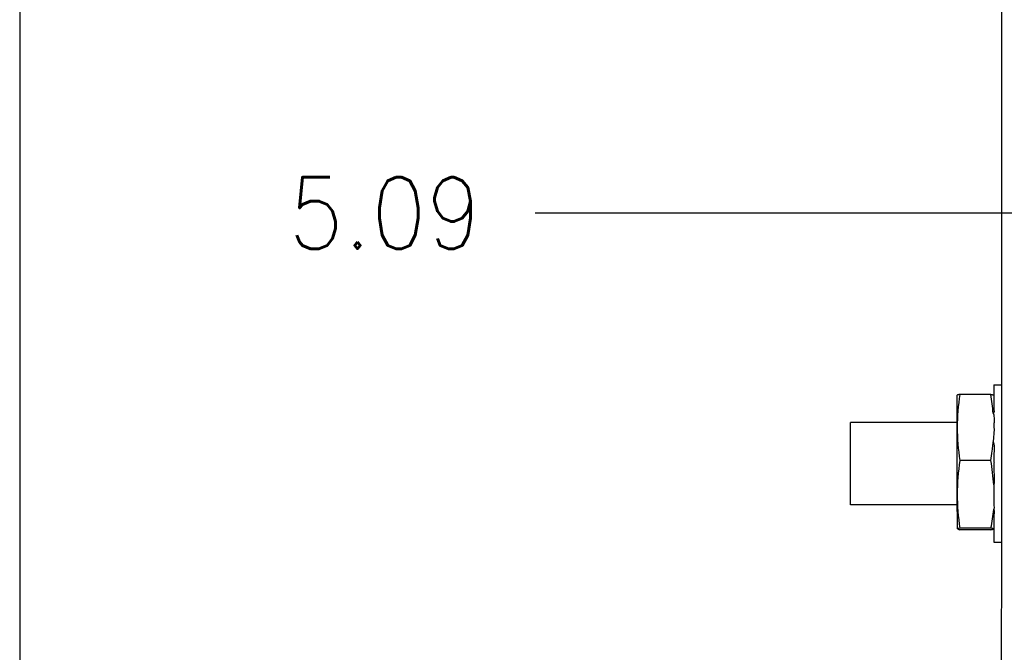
# Model space of a CAD drawing. Header units: millimetres. Extents: x 618 to 1482, y 17 to 575.
# Tile 58 of 90: x 889 to 937, y 327 to 358. Entities that reach past the tile are written whole.
import ezdxf

# ---------------------------------------------------------------- set-up
doc = ezdxf.new("R2010")
doc.units = ezdxf.units.MM
doc.layers.add('1', color=7, linetype='Continuous')
doc.styles.add('CONVERTER_11', font='txt.shx', dxfattribs={"width": 0.9})
doc.dimstyles.new('ME10_DIM_11', dxfattribs={"dimtxt": 4.666667, "dimasz": 4.666667, "dimexe": 2.706667, "dimexo": 1.693333, "dimgap": 3.386667, "dimtad": 0, "dimtih": 1, "dimtoh": 1, "dimlfac": 0.03937, "dimzin": 4, "dimdsep": 46, "dimtxsty": 'CONVERTER_11', "dimsah": 1, "dimcen": 0.09, "dimclrd": 140, "dimclre": 140, "dimclrt": 4, "dimadec": 0, "dimazin": 0, "dimtfac": 1, "dimtdec": 4, "dimtix": 1, "dimtofl": 0, "dimtmove": 0, "dimatfit": 0, "dimfxl": 1, "dimtolj": 1, "dimtzin": 0, "dimarcsym": 0})
doc.dimstyles.new('ME10_DIM_19', dxfattribs={"dimtxt": 4.666667, "dimasz": 0.18, "dimexe": 2.706667, "dimexo": 1.693333, "dimgap": 3.386667, "dimtad": 1, "dimlfac": 0.03937, "dimzin": 4, "dimdsep": 46, "dimtxsty": 'CONVERTER_11', "dimsah": 1, "dimcen": 0.09, "dimclrd": 140, "dimclre": 140, "dimclrt": 4, "dimadec": 0, "dimazin": 0, "dimtfac": 1, "dimtdec": 4, "dimtix": 1, "dimtofl": 0, "dimtmove": 0, "dimatfit": 0, "dimfxl": 1, "dimtolj": 1, "dimtzin": 0, "dimarcsym": 0})

# ---------------------------------------------------------------- blocks, each defined once
blk = doc.blocks.new('p6__35', base_point=(1246.752, 444.219))
at = {"color": 7, "linetype": 'Continuous'}
for p, q in [((1246.752, 450.896), (1246.752, 453.005)), ((1248.958, 453.055), (1246.933, 453.055)), ((1249.139, 453.005), (1249.139, 452.542)), ((1249.139, 452.542), (1249.139, 452.434)), ((1249.139, 452.434), (1249.139, 452.103)), ((1249.169, 451.933), (1249.102, 451.829)), ((1249.102, 451.829), (1249.139, 451.715)), ((1249.139, 452.103), (1249.139, 452.059)), ((1249.139, 452.059), (1249.169, 451.933)), ((1249.139, 451.715), (1249.139, 451.661)), ((1249.139, 451.661), (1249.169, 451.492)), ((1246.752, 446.528), (1246.752, 450.896)), ((1249.169, 451.219), (1249.139, 451.152)), ((1249.139, 451.152), (1249.139, 450.98)), ((1249.139, 450.98), (1249.139, 450.896)), ((1249.139, 450.896), (1249.169, 450.787)), ((1249.169, 451.492), (1249.169, 451.219)), ((1249.169, 450.787), (1249.101, 449.95)), ((1249.101, 449.95), (1249.139, 449.821)), ((1249.139, 449.821), (1249.174, 449.675)), ((1249.174, 449.675), (1249.169, 449.46)), ((1249.169, 449.46), (1249.139, 449.08)), ((1249.139, 449.08), (1249.139, 448.633)), ((1248.958, 448.737), (1246.933, 448.737)), ((1249.139, 448.633), (1249.169, 448.589)), ((1249.169, 448.589), (1249.139, 448.54)), ((1249.139, 448.54), (1249.169, 447.271)), ((1249.169, 447.271), (1249.139, 447.15)), ((1249.139, 447.15), (1249.139, 446.942)), ((1246.768, 444.286), (1246.752, 446.528)), ((1249.139, 446.942), (1249.139, 446.528)), ((1249.139, 446.528), (1249.139, 446.061)), ((1249.139, 446.061), (1249.139, 445.895)), ((1249.139, 445.895), (1249.139, 445.848)), ((1249.139, 445.848), (1249.139, 445.798)), ((1249.139, 445.798), (1249.169, 445.676)), ((1249.169, 445.676), (1249.139, 445.553)), ((1249.139, 445.553), (1249.159, 445.415)), ((1249.159, 445.415), (1249.139, 445.091)), ((1249.139, 445.091), (1249.139, 445.02)), ((1249.139, 445.02), (1249.139, 444.671)), ((1249.139, 444.671), (1249.139, 444.538)), ((1249.139, 444.538), (1249.139, 444.488)), ((1249.139, 444.488), (1249.139, 444.269)), ((1248.958, 444.319), (1246.933, 444.319)), ((1248.958, 444.219), (1246.933, 444.219))]:
    blk.add_line(p, q, dxfattribs=at)
for centre, radius, start, end in [((1260.719, 450.812), 13.968, 170.75711, 179.65336), ((1235.172, 450.812), 13.968, 4.17868, 9.24289), ((1260.719, 450.981), 13.968, 180.34664, 189.24289), ((1235.172, 450.981), 13.968, 354.18942, 355.76866), ((1235.172, 450.981), 13.968, 350.75711, 353.3376), ((1235.172, 450.981), 13.968, 353.3376, 354.18942), ((1261.365, 446.442), 14.614, 170.96431, 179.66226), ((1234.542, 446.288), 14.622, 3.37804, 9.6408), ((1261.365, 446.614), 14.614, 180.33774, 189.03569), ((1234.584, 447.06), 14.633, 349.20468, 354.08673)]:
    blk.add_arc(centre, radius, start, end, dxfattribs=at)
for points, knots in [([(1246.933, 453.055), (1246.908, 453.051), (1246.864, 453.044), (1246.802, 453.036), (1246.769, 453.014), (1246.754, 453.006), (1246.752, 453.005)], [0, 0, 0, 0, 0.0741695, 0.1362918, 0.1829802, 0.1896499, 0.1896499, 0.1896499, 0.1896499]), ([(1248.958, 453.055), (1248.982, 453.051), (1249.027, 453.044), (1249.082, 453.037), (1249.116, 453.017), (1249.131, 453.009), (1249.139, 453.005)], [0, 0, 0, 0, 0.0741695, 0.1362918, 0.1629709, 0.1896499, 0.1896499, 0.1896499, 0.1896499]), ([(1246.933, 444.319), (1246.908, 444.315), (1246.874, 444.31), (1246.821, 444.301), (1246.791, 444.292), (1246.77, 444.286), (1246.768, 444.286)], [0, 0, 0, 0, 0.0748658, 0.104729, 0.1608086, 0.16882, 0.16882, 0.16882, 0.16882]), ([(1246.768, 444.286), (1246.794, 444.267), (1246.845, 444.232), (1246.905, 444.223), (1246.933, 444.219)], [0, 0, 0, 0, 0.0966503, 0.1802791, 0.1802791, 0.1802791, 0.1802791]), ([(1249.139, 444.269), (1249.137, 444.27), (1249.121, 444.279), (1249.093, 444.298), (1249.032, 444.305), (1248.988, 444.314), (1248.958, 444.319)], [0, 0, 0, 0, 0.0067712, 0.0541695, 0.0993842, 0.1895717, 0.1895717, 0.1895717, 0.1895717]), ([(1248.958, 444.219), (1248.983, 444.223), (1249.017, 444.229), (1249.077, 444.237), (1249.11, 444.257), (1249.136, 444.268), (1249.139, 444.269)], [0, 0, 0, 0, 0.0748658, 0.104729, 0.1786376, 0.189196, 0.189196, 0.189196, 0.189196])]:
    blk.add_open_spline(points, degree=3, knots=knots, dxfattribs=at)
blk = doc.blocks.new('FACEPLATE_BEE7S_C-B7-721M_REV_0_PRT__42', base_point=(1239.322, 250.575))
at = {"color": 7, "linetype": 'Continuous'}
for p, q in [((1249.641, 478.409), (1249.641, 453.671)), ((1249.139, 453.671), (1249.641, 453.671)), ((1249.139, 453.671), (1249.139, 453.005)), ((1249.641, 453.671), (1249.641, 443.409)), ((1249.139, 453.005), (1249.139, 452.542)), ((1249.139, 452.542), (1249.139, 452.434)), ((1249.139, 452.434), (1249.139, 452.103)), ((1249.169, 451.933), (1249.102, 451.829)), ((1249.102, 451.829), (1249.139, 451.715)), ((1249.139, 452.103), (1249.139, 452.059)), ((1249.139, 452.059), (1249.169, 451.933)), ((1249.139, 451.715), (1249.139, 451.661)), ((1249.139, 451.661), (1249.169, 451.492)), ((1239.792, 445.848), (1239.792, 451.232)), ((1246.752, 451.232), (1239.792, 451.232)), ((1249.169, 451.219), (1249.139, 451.152)), ((1249.139, 451.152), (1249.139, 450.98)), ((1249.139, 450.98), (1249.139, 450.896)), ((1249.139, 450.896), (1249.169, 450.787)), ((1249.169, 451.492), (1249.169, 451.219)), ((1249.169, 450.787), (1249.101, 449.95)), ((1249.101, 449.95), (1249.139, 449.821)), ((1249.139, 449.821), (1249.174, 449.675)), ((1249.174, 449.675), (1249.169, 449.46)), ((1249.169, 449.46), (1249.139, 449.08)), ((1249.139, 449.08), (1249.139, 448.633)), ((1249.139, 448.633), (1249.169, 448.589)), ((1249.169, 448.589), (1249.139, 448.54)), ((1249.139, 448.54), (1249.169, 447.271)), ((1249.169, 447.271), (1249.139, 447.15)), ((1249.139, 447.15), (1249.139, 446.942)), ((1249.139, 446.942), (1249.139, 446.528)), ((1249.139, 446.528), (1249.139, 446.061)), ((1246.752, 445.848), (1239.792, 445.848)), ((1249.139, 446.061), (1249.139, 445.895)), ((1249.139, 445.895), (1249.139, 445.848)), ((1249.139, 445.848), (1249.139, 445.798)), ((1249.139, 445.798), (1249.169, 445.676)), ((1249.169, 445.676), (1249.139, 445.553)), ((1249.139, 445.553), (1249.159, 445.415)), ((1249.159, 445.415), (1249.139, 445.091)), ((1249.139, 445.091), (1249.139, 445.02)), ((1249.139, 445.02), (1249.139, 444.671)), ((1249.139, 444.671), (1249.139, 444.538)), ((1249.139, 444.538), (1249.139, 444.488)), ((1249.139, 444.488), (1249.139, 444.269)), ((1249.139, 444.269), (1249.139, 443.409)), ((1249.139, 443.409), (1249.641, 443.409)), ((1249.641, 443.409), (1249.627, 433.855))]:
    blk.add_line(p, q, dxfattribs=at)
blk = doc.blocks.new('cu_ATCA-3671__43', base_point=(1219.889, 250.575))
for name, p in [('FACEPLATE_BEE7S_C-B7-721M_REV_0_PRT__42', (1239.322, 250.575)), ('p6__35', (1246.752, 444.219))]:
    blk.add_blockref(name, p)
blk = doc.blocks.new('*D89')
at = {"layer": '1', "color": 140, "linetype": 'Continuous'}
for p, q in [((1248.329, 601.505), (1182.807, 601.505)), ((1185.514, 601.505), (1185.514, 431.76)), ((1185.514, 420.32), (1185.514, 250.575)), ((1248.329, 250.575), (1182.807, 250.575))]:
    blk.add_line(p, q, dxfattribs=at)
at = {"layer": '1', "color": 140}
for points in [[(1186.128, 596.838), (1184.9, 596.838), (1185.514, 601.505)], [(1184.9, 255.242), (1186.128, 255.242), (1185.514, 250.575)]]:
    blk.add_solid(points, dxfattribs=at)
at = {"layer": '1', "color": 4, "insert": (1177.756, 423.707), "char_height": 4.6667, "attachment_point": 7, "rotation": 0.00014, "line_spacing_factor": 0.60024, "style": 'CONVERTER_11'}
blk.add_mtext('13.82', dxfattribs=at)
blk = doc.blocks.new('*D97')
at = {"layer": '1', "color": 140, "linetype": 'Continuous'}
blk.add_line((1304.22, 464.901), (1219.18, 464.901), dxfattribs=at)
at = {"layer": '1', "color": 4, "style": 'CONVERTER_11', "width": 0.9}
blk.add_text('5.09', height=4.6667, dxfattribs=at).set_placement((1203.077, 462.567))
blk = doc.blocks.new('FRONT1', base_point=(1393.512, 426.04))
blk.add_blockref('cu_ATCA-3671__43', (1219.889, 250.575))
at = {"layer": '1'}
dim = blk.add_linear_dim(base=(1185.514, 601.505), p1=(1250.022, 250.575), p2=(1250.022, 601.505), angle=90, dimstyle='ME10_DIM_11', dxfattribs=at)
dim.commit()
dim.dimension.update_dxf_attribs({"geometry": '*D89', "text_midpoint": (1185.514, 426.04), "text_rotation": 0.00014})
dim = blk.add_ordinate_dim(feature_location=(1305.913, 464.901), offset=(-86.733, 0), dtype=0, origin=(1233.619, 594.19), dimstyle='ME10_DIM_19', dxfattribs=at)
dim.commit()
dim.dimension.update_dxf_attribs({"geometry": '*D97', "text_midpoint": (1209.435, 464.901)})

msp = doc.modelspace()

# ---------------------------------------------------------------- block references
at = {"xscale": 0.75, "yscale": 0.75, "zscale": 0.75}
msp.add_blockref('FRONT1', (1045.134, 319.53), dxfattribs=at)

doc.saveas('drawing.dxf')
